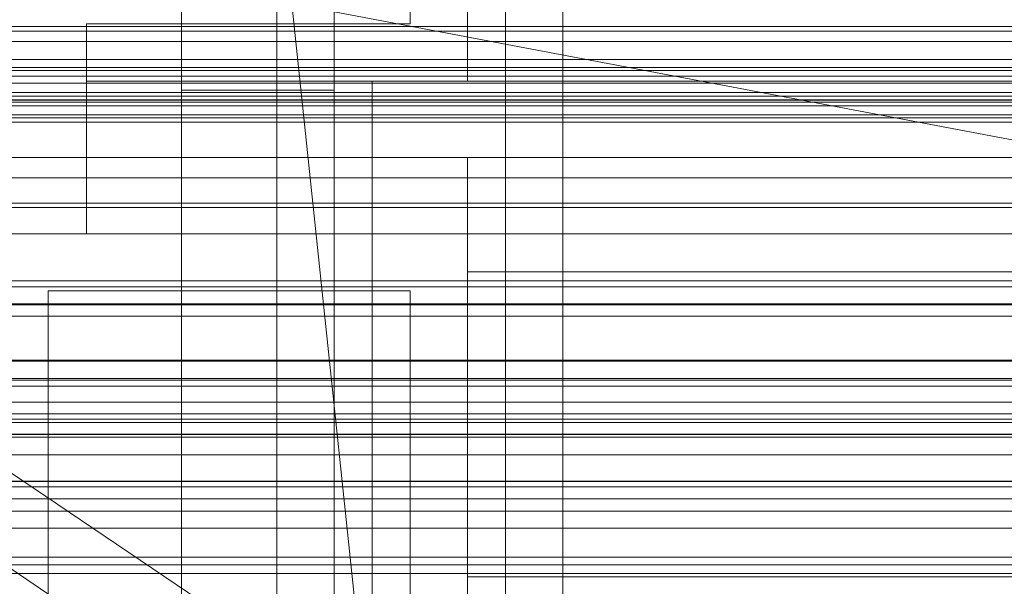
# Model space of a CAD drawing. Header units: millimetres. Extents: x -2233 to 61924, y -68080 to 6847.
# Tile 116 of 256: x -208 to -157, y -34735 to -34706. Entities that reach past the tile are written whole.
import ezdxf

# ---------------------------------------------------------------- set-up
doc = ezdxf.new("R2010")
doc.units = ezdxf.units.MM
for name, color, linetype, lineweight in [('COTAS_O', 1, 'Continuous', 0), ('COTAS_P', 1, 'Continuous', 0), ('frontal_bajante_movil', 7, 'Continuous', 0), ('frontal_C01', 7, 'Continuous', 0), ('frontal_C03', 7, 'Continuous', 0), ('frontal_C05', 7, 'Continuous', 0), ('frontal_mezcladora', 7, 'Continuous', 0), ('frontal_secador', 7, 'Continuous', 0)]:
    doc.layers.add(name, color=color, linetype=linetype, lineweight=lineweight)
doc.dimstyles.new('R19_100', dxfattribs={"dimtxt": 250, "dimasz": 150, "dimexe": 150, "dimexo": 80, "dimgap": 100, "dimtad": 1, "dimtih": 1, "dimtoh": 1, "dimdsep": 46, "dimcen": 0.09, "dimadec": 0, "dimazin": 0, "dimtfac": 1, "dimtdec": 4, "dimtofl": 0, "dimtmove": 0, "dimatfit": 3, "dimfxl": 1, "dimtolj": 1, "dimtzin": 0, "dimarcsym": 0})

# ---------------------------------------------------------------- blocks, each defined once
blk = doc.blocks.new('DIM_R28_48')
at = {"layer": 'COTAS_P'}
for p, q in [((-1750, -34600), (-1600, -34555)), ((2600, -34600), (2450, -34555)), ((-1750, -35500), (-1750, -34600)), ((-1750, -34600), (2600, -34600)), ((-1750, -34600), (-1600, -34645)), ((2600, -34600), (2450, -34645)), ((2600, -35500), (2600, -34600))]:
    blk.add_line(p, q, dxfattribs=at)
blk.add_text('4350 P', height=250, dxfattribs=at).set_placement((425, -34500))
blk = doc.blocks.new('DIM_R28_50')
at = {"layer": 'COTAS_P'}
for p, q in [((1705.784, -34504.945), (1551.897, -34475.895)), ((-194.216, -34704.945), (1705.784, -34504.945)), ((1705.784, -34504.945), (1561.319, -34565.401)), ((1800, -35400), (1705.784, -34504.945)), ((-194.216, -34704.945), (-49.751, -34644.49)), ((-100, -35600), (-194.216, -34704.945)), ((-194.216, -34704.945), (-40.33, -34733.995))]:
    blk.add_line(p, q, dxfattribs=at)
blk.add_text('1910.5 P', height=250, rotation=6.009, dxfattribs=at).set_placement((745.315, -34505.495))
blk = doc.blocks.new('DIM_R28_55')
at = {"layer": 'COTAS_O'}
for p, q in [((-650, -33700), (50, -33700)), ((50, -33700), (5, -33850)), ((50, -34900), (50, -33700)), ((50, -33700), (95, -33850)), ((50, -34900), (5, -34750)), ((50, -34900), (95, -34750)), ((-650, -34900), (50, -34900))]:
    blk.add_line(p, q, dxfattribs=at)
blk.add_text('1200 O', height=250, rotation=90, dxfattribs=at).set_placement((-50, -34300))
blk = doc.blocks.new('DIM_R28_56')
at = {"layer": 'COTAS_O'}
for p, q in [((-650, -34200), (-500, -34155)), ((650, -34200), (500, -34155)), ((-650, -34900), (-650, -34200)), ((-650, -34200), (650, -34200)), ((-650, -34200), (-500, -34245)), ((650, -34200), (500, -34245)), ((650, -34900), (650, -34200))]:
    blk.add_line(p, q, dxfattribs=at)
blk.add_text('1300 O', height=250, dxfattribs=at).set_placement((0, -34100))
blk = doc.blocks.new('DIM_R28_61')
at = {"layer": 'COTAS_P'}
for p, q in [((-305, -34680), (395, -34680)), ((395, -34680), (350, -34830)), ((395, -36000), (395, -34680)), ((395, -34680), (440, -34830)), ((395, -36000), (350, -35850)), ((395, -36000), (440, -35850)), ((-305, -36000), (395, -36000))]:
    blk.add_line(p, q, dxfattribs=at)
blk.add_text('1320 P', height=250, rotation=90, dxfattribs=at).set_placement((295, -35340))

msp = doc.modelspace()

# ---------------------------------------------------------------- linework, layer by layer
at = {"layer": 'frontal_bajante_movil'}
for p, q in [((-195, -35227.232), (-195, -34680)), ((-183, -34680), (-183, -35227.232)), ((-183, -34809.578), (-183, -34680)), ((-180, -35227.232), (-180, -34680)), ((-180, -34680), (-180, -34809.578)), ((-195, -34682.819), (-195, -35230.051)), ((-183, -35230.051), (-183, -34682.819))]:
    msp.add_line(p, q, dxfattribs=at)
at = {"layer": 'frontal_C01'}
for p, q in [((-331.181, -34652.123), (-146.872, -34776.458)), ((-130, -34782.805), (-228.298, -34716.493)), ((-311.15, -34726.722), (311.15, -34726.722)), ((-311.15, -34727.514), (311.15, -34727.514)), ((-311.15, -34727.661), (311.15, -34727.661)), ((-311.15, -34729.982), (311.15, -34729.982)), ((-311.15, -34730.267), (311.15, -34730.267)), ((-311.15, -34733.96), (311.15, -34733.96)), ((-311.15, -34734.362), (311.15, -34734.362))]:
    msp.add_line(p, q, dxfattribs=at)
at = {"layer": 'frontal_C03'}
for p, q in [((1250, -34706.139), (-1250, -34706.139)), ((-1500, -34706.376), (1500, -34706.376)), ((-1500, -34706.926), (1500, -34706.926)), ((-1250, -34707.858), (1250, -34707.858)), ((-1500, -34708.289), (1500, -34708.289)), ((-1500, -34708.738), (1500, -34708.738)), ((1250, -34708.446), (-1250, -34708.446)), ((1250, -34709.1), (-1250, -34709.1)), ((-1500, -34709.784), (1500, -34709.784)), ((-1250, -34709.589), (1250, -34709.589)), ((-1500, -34710.102), (1500, -34710.102)), ((1250, -34709.981), (-1250, -34709.981)), ((-1500, -34710.76), (1500, -34710.76)), ((-1500, -34710.924), (1500, -34710.924)), ((-1500, -34711.148), (1500, -34711.148)), ((-1250, -34714.07), (1250, -34714.07)), ((-1250, -34715.622), (1250, -34715.622)), ((-1250, -34719.469), (1250, -34719.469)), ((1250, -34719.787), (-1250, -34719.787)), ((1250, -34720.669), (-1250, -34720.669)), ((-1250, -34720.737), (1250, -34720.737)), ((1250, -34721.322), (-1250, -34721.322)), ((1250, -34723.63), (-1250, -34723.63)), ((-1250, -34723.689), (1250, -34723.689)), ((-1250, -34724.585), (1250, -34724.585)), ((-1250, -34724.687), (1250, -34724.687)), ((1500, -34725.842), (-1500, -34725.842)), ((-1250, -34726.441), (1250, -34726.441)), ((-1250, -34726.905), (1250, -34726.905)), ((-1250, -34727.538), (1250, -34727.538)), ((1250, -34728.596), (-1250, -34728.596)), ((1250, -34730.904), (-1250, -34730.904)), ((1250, -34731.557), (-1250, -34731.557)), ((1250, -34732.439), (-1250, -34732.439)), ((-1500, -34734.825), (1500, -34734.825))]:
    msp.add_line(p, q, dxfattribs=at)
at = {"layer": 'frontal_C05'}
for p, q in [((-188, -34706), (-188, -34689)), ((-185, -34706), (-185, -34689)), ((-205, -34706), (-205, -34709)), ((-188, -34706), (-205, -34706)), ((-197.729, -34706), (-197.742, -34706)), ((-197.708, -34706), (-197.729, -34706)), ((-197.681, -34706), (-197.708, -34706)), ((-197.647, -34706), (-197.681, -34706)), ((-197.607, -34706), (-197.647, -34706)), ((-197.56, -34706), (-197.607, -34706)), ((-197.507, -34706), (-197.56, -34706)), ((-197.447, -34706), (-197.507, -34706)), ((-197.382, -34706), (-197.447, -34706)), ((-197.31, -34706), (-197.382, -34706)), ((-197.233, -34706), (-197.31, -34706)), ((-197.15, -34706), (-197.233, -34706)), ((-197.062, -34706), (-197.15, -34706)), ((-196.969, -34706), (-197.062, -34706)), ((-196.87, -34706), (-196.969, -34706)), ((-196.768, -34706), (-196.87, -34706)), ((-196.66, -34706), (-196.768, -34706)), ((-196.549, -34706), (-196.66, -34706)), ((-196.434, -34706), (-196.549, -34706)), ((-196.315, -34706), (-196.434, -34706)), ((-196.193, -34706), (-196.315, -34706)), ((-196.068, -34706), (-196.193, -34706)), ((-195.941, -34706), (-196.068, -34706)), ((-195.811, -34706), (-195.941, -34706)), ((-195.679, -34706), (-195.811, -34706)), ((-195.545, -34706), (-195.679, -34706)), ((-195.41, -34706), (-195.545, -34706)), ((-195.274, -34706), (-195.41, -34706)), ((-195.137, -34706), (-195.274, -34706)), ((-195, -34706), (-195.137, -34706)), ((-194.863, -34706), (-195, -34706)), ((-194.726, -34706), (-194.863, -34706)), ((-194.59, -34706), (-194.726, -34706)), ((-194.455, -34706), (-194.59, -34706)), ((-194.321, -34706), (-194.455, -34706)), ((-194.189, -34706), (-194.321, -34706)), ((-194.059, -34706), (-194.189, -34706)), ((-193.932, -34706), (-194.059, -34706)), ((-193.807, -34706), (-193.932, -34706)), ((-193.685, -34706), (-193.807, -34706)), ((-193.566, -34706), (-193.685, -34706)), ((-193.451, -34706), (-193.566, -34706)), ((-193.34, -34706), (-193.451, -34706)), ((-193.232, -34706), (-193.34, -34706)), ((-193.13, -34706), (-193.232, -34706)), ((-193.031, -34706), (-193.13, -34706)), ((-192.938, -34706), (-193.031, -34706)), ((-192.85, -34706), (-192.938, -34706)), ((-192.767, -34706), (-192.85, -34706)), ((-192.69, -34706), (-192.767, -34706)), ((-192.618, -34706), (-192.69, -34706)), ((-192.553, -34706), (-192.618, -34706)), ((-192.493, -34706), (-192.553, -34706)), ((-192.44, -34706), (-192.493, -34706)), ((-192.393, -34706), (-192.44, -34706)), ((-192.353, -34706), (-192.393, -34706)), ((-192.319, -34706), (-192.353, -34706)), ((-192.292, -34706), (-192.319, -34706)), ((-192.271, -34706), (-192.292, -34706)), ((-192.258, -34706), (-192.271, -34706)), ((-185, -34709), (-185, -34706)), ((-180, -34706), (-180, -34706.066)), ((-180, -34706.263), (-180, -34706.066)), ((-180, -34706.592), (-180, -34706.263)), ((-180, -34707.051), (-180, -34706.592)), ((-180, -34707.639), (-180, -34707.051)), ((-180, -34708.355), (-180, -34707.639)), ((-180, -34709.196), (-180, -34708.355)), ((-205, -34713), (-205, -34709)), ((-205, -34709), (245, -34709)), ((-188, -34709), (-205, -34709)), ((-201.383, -34709), (-201.37, -34709)), ((-201.361, -34709), (-201.378, -34709)), ((-201.37, -34709), (-201.349, -34709)), ((-201.337, -34709), (-201.361, -34709)), ((-201.349, -34709), (-201.321, -34709)), ((-201.306, -34709), (-201.337, -34709)), ((-201.321, -34709), (-201.286, -34709)), ((-201.283, -34709), (-201.319, -34709)), ((-201.267, -34709), (-201.306, -34709)), ((-201.286, -34709), (-201.243, -34709)), ((-201.241, -34709), (-201.283, -34709)), ((-201.272, -34709), (-201.227, -34709)), ((-201.221, -34709), (-201.267, -34709)), ((-201.243, -34709), (-201.194, -34709)), ((-201.227, -34709), (-201.176, -34709)), ((-201.169, -34709), (-201.221, -34709)), ((-201.194, -34709), (-201.137, -34709)), ((-201.134, -34709), (-201.191, -34709)), ((-201.176, -34709), (-201.117, -34709)), ((-201.109, -34709), (-201.169, -34709)), ((-201.137, -34709), (-201.074, -34709)), ((-201.071, -34709), (-201.134, -34709)), ((-201.117, -34709), (-201.052, -34709)), ((-201.043, -34709), (-201.109, -34709)), ((-201.074, -34709), (-201.004, -34709)), ((-201.052, -34709), (-200.98, -34709)), ((-200.97, -34709), (-201.043, -34709)), ((-201.004, -34709), (-200.928, -34709)), ((-200.924, -34709), (-201.001, -34709)), ((-200.98, -34709), (-200.902, -34709)), ((-200.89, -34709), (-200.97, -34709)), ((-200.928, -34709), (-200.845, -34709)), ((-200.842, -34709), (-200.924, -34709)), ((-200.902, -34709), (-200.817, -34709)), ((-200.804, -34709), (-200.89, -34709)), ((-200.845, -34709), (-200.756, -34709)), ((-200.753, -34709), (-200.842, -34709)), ((-200.817, -34709), (-200.727, -34709)), ((-200.713, -34709), (-200.804, -34709)), ((-200.756, -34709), (-200.661, -34709)), ((-200.658, -34709), (-200.753, -34709)), ((-200.727, -34709), (-200.631, -34709)), ((-200.615, -34709), (-200.713, -34709)), ((-200.558, -34709), (-200.658, -34709)), ((-200.631, -34709), (-200.529, -34709)), ((-200.512, -34709), (-200.615, -34709)), ((-200.56, -34709), (-200.455, -34709)), ((-200.529, -34709), (-200.422, -34709)), ((-200.404, -34709), (-200.512, -34709)), ((-200.455, -34709), (-200.344, -34709)), ((-200.422, -34709), (-200.31, -34709)), ((-200.291, -34709), (-200.404, -34709)), ((-200.344, -34709), (-200.228, -34709)), ((-200.31, -34709), (-200.193, -34709)), ((-200.173, -34709), (-200.291, -34709)), ((-200.228, -34709), (-200.107, -34709)), ((-200.193, -34709), (-200.072, -34709)), ((-200.05, -34709), (-200.173, -34709)), ((-200.107, -34709), (-199.983, -34709)), ((-200.072, -34709), (-199.947, -34709)), ((-199.924, -34709), (-200.05, -34709)), ((-199.983, -34709), (-193.205, -34709)), ((-199.947, -34709), (-199.818, -34709)), ((-199.793, -34709), (-199.924, -34709)), ((-199.818, -34709), (-199.685, -34709)), ((-199.659, -34709), (-199.793, -34709)), ((-199.685, -34709), (-199.549, -34709)), ((-199.522, -34709), (-199.659, -34709)), ((-199.549, -34709), (-199.411, -34709)), ((-199.382, -34709), (-199.522, -34709)), ((-199.411, -34709), (-199.269, -34709)), ((-199.24, -34709), (-199.382, -34709)), ((-199.269, -34709), (-199.126, -34709)), ((-199.096, -34709), (-199.24, -34709)), ((-199.126, -34709), (-198.981, -34709)), ((-198.949, -34709), (-199.096, -34709)), ((-198.981, -34709), (-198.834, -34709)), ((-198.802, -34709), (-198.949, -34709)), ((-198.834, -34709), (-198.686, -34709)), ((-198.653, -34709), (-198.802, -34709)), ((-198.686, -34709), (-198.538, -34709)), ((-198.504, -34709), (-198.653, -34709)), ((-198.538, -34709), (-198.389, -34709)), ((-198.354, -34709), (-198.504, -34709)), ((-198.389, -34709), (-198.249, -34709)), ((-198.205, -34709), (-198.354, -34709)), ((-198.249, -34709), (-198.109, -34709)), ((-198.056, -34709), (-198.205, -34709)), ((-198.109, -34709), (-197.97, -34709)), ((-197.908, -34709), (-198.056, -34709)), ((-197.97, -34709), (-197.832, -34709)), ((-197.761, -34709), (-197.908, -34709)), ((-197.832, -34709), (-197.695, -34709)), ((-197.615, -34709), (-197.761, -34709)), ((-197.729, -34709), (-197.742, -34709)), ((-197.708, -34709), (-197.729, -34709)), ((-197.681, -34709), (-197.708, -34709)), ((-197.695, -34709), (-197.56, -34709)), ((-197.647, -34709), (-197.681, -34709)), ((-197.607, -34709), (-197.647, -34709)), ((-197.472, -34709), (-197.615, -34709)), ((-197.56, -34709), (-197.607, -34709)), ((-197.56, -34709), (-197.426, -34709)), ((-197.507, -34709), (-197.56, -34709)), ((-197.447, -34709), (-197.507, -34709)), ((-197.33, -34709), (-197.472, -34709)), ((-197.382, -34709), (-197.447, -34709)), ((-197.426, -34709), (-197.295, -34709)), ((-197.31, -34709), (-197.382, -34709)), ((-197.192, -34709), (-197.33, -34709)), ((-197.233, -34709), (-197.31, -34709)), ((-197.295, -34709), (-197.165, -34709)), ((-197.15, -34709), (-197.233, -34709)), ((-197.056, -34709), (-197.192, -34709)), ((-197.165, -34709), (-197.039, -34709)), ((-197.062, -34709), (-197.15, -34709)), ((-196.969, -34709), (-197.062, -34709)), ((-196.924, -34709), (-197.056, -34709)), ((-197.039, -34709), (-196.915, -34709)), ((-196.87, -34709), (-196.969, -34709)), ((-196.795, -34709), (-196.924, -34709)), ((-196.768, -34709), (-196.87, -34709)), ((-196.795, -34709), (-190.017, -34709)), ((-196.66, -34709), (-196.768, -34709)), ((-196.549, -34709), (-196.66, -34709)), ((-196.434, -34709), (-196.549, -34709)), ((-196.315, -34709), (-196.434, -34709)), ((-196.193, -34709), (-196.315, -34709)), ((-196.068, -34709), (-196.193, -34709)), ((-195.941, -34709), (-196.068, -34709)), ((-195.811, -34709), (-195.941, -34709)), ((-195.679, -34709), (-195.811, -34709)), ((-195.545, -34709), (-195.679, -34709)), ((-195.41, -34709), (-195.545, -34709)), ((-195.274, -34709), (-195.41, -34709)), ((-195.137, -34709), (-195.274, -34709)), ((-195, -34709), (-195.137, -34709)), ((-194.863, -34709), (-195, -34709)), ((-194.726, -34709), (-194.863, -34709)), ((-194.59, -34709), (-194.726, -34709)), ((-194.455, -34709), (-194.59, -34709)), ((-194.321, -34709), (-194.455, -34709)), ((-194.189, -34709), (-194.321, -34709)), ((-194.059, -34709), (-194.189, -34709)), ((-193.932, -34709), (-194.059, -34709)), ((-193.807, -34709), (-193.932, -34709)), ((-193.685, -34709), (-193.807, -34709)), ((-193.566, -34709), (-193.685, -34709)), ((-193.451, -34709), (-193.566, -34709)), ((-193.34, -34709), (-193.451, -34709)), ((-193.232, -34709), (-193.34, -34709)), ((-193.13, -34709), (-193.232, -34709)), ((-193.205, -34709), (-193.085, -34709)), ((-193.031, -34709), (-193.13, -34709)), ((-193.085, -34709), (-192.961, -34709)), ((-192.944, -34709), (-193.076, -34709)), ((-192.938, -34709), (-193.031, -34709)), ((-192.961, -34709), (-192.835, -34709)), ((-192.808, -34709), (-192.944, -34709)), ((-192.85, -34709), (-192.938, -34709)), ((-192.767, -34709), (-192.85, -34709)), ((-192.835, -34709), (-192.705, -34709)), ((-192.67, -34709), (-192.808, -34709)), ((-192.69, -34709), (-192.767, -34709)), ((-192.705, -34709), (-192.574, -34709)), ((-192.618, -34709), (-192.69, -34709)), ((-192.528, -34709), (-192.67, -34709)), ((-192.553, -34709), (-192.618, -34709)), ((-192.574, -34709), (-192.44, -34709)), ((-192.493, -34709), (-192.553, -34709)), ((-192.385, -34709), (-192.528, -34709)), ((-192.44, -34709), (-192.493, -34709)), ((-192.44, -34709), (-192.305, -34709)), ((-192.393, -34709), (-192.44, -34709)), ((-192.353, -34709), (-192.393, -34709)), ((-192.239, -34709), (-192.385, -34709)), ((-192.319, -34709), (-192.353, -34709)), ((-192.292, -34709), (-192.319, -34709)), ((-192.305, -34709), (-192.168, -34709)), ((-192.271, -34709), (-192.292, -34709)), ((-192.258, -34709), (-192.271, -34709)), ((-192.092, -34709), (-192.239, -34709)), ((-192.168, -34709), (-192.03, -34709)), ((-191.944, -34709), (-192.092, -34709)), ((-192.03, -34709), (-191.891, -34709)), ((-191.795, -34709), (-191.944, -34709)), ((-191.891, -34709), (-191.751, -34709)), ((-191.646, -34709), (-191.795, -34709)), ((-191.611, -34709), (-191.751, -34709)), ((-191.496, -34709), (-191.646, -34709)), ((-191.611, -34709), (-191.462, -34709)), ((-191.347, -34709), (-191.496, -34709)), ((-191.462, -34709), (-191.314, -34709)), ((-191.198, -34709), (-191.347, -34709)), ((-191.314, -34709), (-191.166, -34709)), ((-191.051, -34709), (-191.198, -34709)), ((-191.166, -34709), (-191.019, -34709)), ((-190.904, -34709), (-191.051, -34709)), ((-191.019, -34709), (-190.874, -34709)), ((-190.76, -34709), (-190.904, -34709)), ((-190.874, -34709), (-190.731, -34709)), ((-190.618, -34709), (-190.76, -34709)), ((-190.731, -34709), (-190.589, -34709)), ((-190.478, -34709), (-190.618, -34709)), ((-190.589, -34709), (-190.451, -34709)), ((-190.341, -34709), (-190.478, -34709)), ((-190.451, -34709), (-190.315, -34709)), ((-190.207, -34709), (-190.341, -34709)), ((-190.315, -34709), (-190.182, -34709)), ((-190.076, -34709), (-190.207, -34709)), ((-190.182, -34709), (-190.053, -34709)), ((-189.95, -34709), (-190.076, -34709)), ((-190.053, -34709), (-189.928, -34709)), ((-190.017, -34709), (-189.893, -34709)), ((-190, -34709), (-190, -34709.062)), ((-190, -34709.062), (-190, -34709.248)), ((-190, -34709.248), (-190, -34709.558)), ((-189.827, -34709), (-189.95, -34709)), ((-189.928, -34709), (-189.807, -34709)), ((-189.773, -34709), (-189.893, -34709)), ((-189.709, -34709), (-189.827, -34709)), ((-189.807, -34709), (-189.69, -34709)), ((-189.658, -34709), (-189.773, -34709)), ((-189.596, -34709), (-189.709, -34709)), ((-189.69, -34709), (-189.578, -34709)), ((-189.547, -34709), (-189.658, -34709)), ((-189.488, -34709), (-189.596, -34709)), ((-189.578, -34709), (-189.471, -34709)), ((-189.442, -34709), (-189.547, -34709)), ((-189.385, -34709), (-189.488, -34709)), ((-189.471, -34709), (-189.369, -34709)), ((-189.342, -34709), (-189.442, -34709)), ((-189.287, -34709), (-189.385, -34709)), ((-189.369, -34709), (-189.273, -34709)), ((-189.247, -34709), (-189.342, -34709)), ((-189.339, -34709), (-189.244, -34709)), ((-189.196, -34709), (-189.287, -34709)), ((-189.273, -34709), (-189.183, -34709)), ((-189.158, -34709), (-189.247, -34709)), ((-189.244, -34709), (-189.155, -34709)), ((-189.11, -34709), (-189.196, -34709)), ((-189.183, -34709), (-189.098, -34709)), ((-189.076, -34709), (-189.158, -34709)), ((-189.155, -34709), (-189.072, -34709)), ((-189.03, -34709), (-189.11, -34709)), ((-189.098, -34709), (-189.02, -34709)), ((-188.999, -34709), (-189.076, -34709)), ((-189.072, -34709), (-188.996, -34709)), ((-188.957, -34709), (-189.03, -34709)), ((-189.02, -34709), (-188.948, -34709)), ((-188.929, -34709), (-188.999, -34709)), ((-188.891, -34709), (-188.957, -34709)), ((-188.948, -34709), (-188.883, -34709)), ((-188.866, -34709), (-188.929, -34709)), ((-188.926, -34709), (-188.863, -34709)), ((-188.831, -34709), (-188.891, -34709)), ((-188.883, -34709), (-188.824, -34709)), ((-188.809, -34709), (-188.866, -34709)), ((-188.863, -34709), (-188.806, -34709)), ((-188.779, -34709), (-188.831, -34709)), ((-188.824, -34709), (-188.773, -34709)), ((-188.759, -34709), (-188.809, -34709)), ((-188.733, -34709), (-188.779, -34709)), ((-188.773, -34709), (-188.728, -34709)), ((-188.717, -34709), (-188.759, -34709)), ((-188.757, -34709), (-188.714, -34709)), ((-188.728, -34709), (-188.69, -34709)), ((-188.681, -34709), (-188.717, -34709)), ((-188.714, -34709), (-188.679, -34709)), ((-188.69, -34709), (-188.66, -34709)), ((-188.653, -34709), (-188.681, -34709)), ((-188.66, -34709), (-188.637, -34709)), ((-188.632, -34709), (-188.653, -34709)), ((-188.637, -34709), (-188.621, -34709)), ((-188.618, -34709), (-188.632, -34709)), ((-188, -34709), (-185, -34709)), ((-180, -34709), (-180, -34709.062)), ((-180, -34709.248), (-180, -34709.062)), ((-180, -34710.162), (-180, -34709.196)), ((-180, -34709.558), (-180, -34709.248)), ((-190, -34709.558), (-190, -34709.991)), ((-180, -34709.991), (-180, -34709.558)), ((-190, -34709.991), (-190, -34710.546)), ((-180, -34710.546), (-180, -34709.991)), ((-180, -34711.249), (-180, -34710.162)), ((-190, -34710.546), (-190, -34711.221)), ((-180, -34711.221), (-180, -34710.546)), ((-190, -34711.221), (-190, -34712.015)), ((-180, -34712.015), (-180, -34711.221)), ((-180, -34712.454), (-180, -34711.249)), ((-190, -34712.015), (-190, -34712.926)), ((-180, -34712.926), (-180, -34712.015)), ((-180, -34713.776), (-180, -34712.454)), ((-205, -34717), (-205, -34713)), ((-205, -34713), (245, -34713)), ((-201.383, -34713), (-201.37, -34713)), ((-201.361, -34713), (-201.378, -34713)), ((-201.37, -34713), (-201.349, -34713)), ((-201.337, -34713), (-201.361, -34713)), ((-201.349, -34713), (-201.321, -34713)), ((-201.306, -34713), (-201.337, -34713)), ((-201.321, -34713), (-201.286, -34713)), ((-201.283, -34713), (-201.319, -34713)), ((-201.267, -34713), (-201.306, -34713)), ((-201.286, -34713), (-201.243, -34713)), ((-201.241, -34713), (-201.283, -34713)), ((-201.272, -34713), (-201.227, -34713)), ((-201.221, -34713), (-201.267, -34713)), ((-201.243, -34713), (-201.194, -34713)), ((-201.227, -34713), (-201.176, -34713)), ((-201.169, -34713), (-201.221, -34713)), ((-201.194, -34713), (-201.137, -34713)), ((-201.134, -34713), (-201.191, -34713)), ((-201.176, -34713), (-201.117, -34713)), ((-201.109, -34713), (-201.169, -34713)), ((-201.137, -34713), (-201.074, -34713)), ((-201.071, -34713), (-201.134, -34713)), ((-201.117, -34713), (-201.052, -34713)), ((-201.043, -34713), (-201.109, -34713)), ((-201.074, -34713), (-201.004, -34713)), ((-201.052, -34713), (-200.98, -34713)), ((-200.97, -34713), (-201.043, -34713)), ((-201.004, -34713), (-200.928, -34713)), ((-200.924, -34713), (-201.001, -34713)), ((-200.98, -34713), (-200.902, -34713)), ((-200.89, -34713), (-200.97, -34713)), ((-200.928, -34713), (-200.845, -34713)), ((-200.842, -34713), (-200.924, -34713)), ((-200.902, -34713), (-200.817, -34713)), ((-200.804, -34713), (-200.89, -34713)), ((-200.845, -34713), (-200.756, -34713)), ((-200.753, -34713), (-200.842, -34713)), ((-200.817, -34713), (-200.727, -34713)), ((-200.713, -34713), (-200.804, -34713)), ((-200.756, -34713), (-200.661, -34713)), ((-200.658, -34713), (-200.753, -34713)), ((-200.727, -34713), (-200.631, -34713)), ((-200.615, -34713), (-200.713, -34713)), ((-200.558, -34713), (-200.658, -34713)), ((-200.631, -34713), (-200.529, -34713)), ((-200.512, -34713), (-200.615, -34713)), ((-200.56, -34713), (-200.455, -34713)), ((-200.529, -34713), (-200.422, -34713)), ((-200.404, -34713), (-200.512, -34713)), ((-200.455, -34713), (-200.344, -34713)), ((-200.422, -34713), (-200.31, -34713)), ((-200.291, -34713), (-200.404, -34713)), ((-200.344, -34713), (-200.228, -34713)), ((-200.31, -34713), (-200.193, -34713)), ((-200.173, -34713), (-200.291, -34713)), ((-200.228, -34713), (-200.107, -34713)), ((-200.193, -34713), (-200.072, -34713)), ((-200.05, -34713), (-200.173, -34713)), ((-200.107, -34713), (-199.983, -34713)), ((-200.072, -34713), (-199.947, -34713)), ((-199.924, -34713), (-200.05, -34713)), ((-199.983, -34713), (-193.205, -34713)), ((-199.947, -34713), (-199.818, -34713)), ((-199.793, -34713), (-199.924, -34713)), ((-199.818, -34713), (-199.685, -34713)), ((-199.659, -34713), (-199.793, -34713)), ((-199.685, -34713), (-199.549, -34713)), ((-199.522, -34713), (-199.659, -34713)), ((-199.549, -34713), (-199.411, -34713)), ((-199.382, -34713), (-199.522, -34713)), ((-199.411, -34713), (-199.269, -34713)), ((-199.24, -34713), (-199.382, -34713)), ((-199.269, -34713), (-199.126, -34713)), ((-199.096, -34713), (-199.24, -34713)), ((-199.126, -34713), (-198.981, -34713)), ((-198.949, -34713), (-199.096, -34713)), ((-198.981, -34713), (-198.834, -34713)), ((-198.802, -34713), (-198.949, -34713)), ((-198.834, -34713), (-198.686, -34713)), ((-198.653, -34713), (-198.802, -34713)), ((-198.686, -34713), (-198.538, -34713)), ((-198.504, -34713), (-198.653, -34713)), ((-198.538, -34713), (-198.389, -34713)), ((-198.354, -34713), (-198.504, -34713)), ((-198.389, -34713), (-198.249, -34713)), ((-198.205, -34713), (-198.354, -34713)), ((-198.249, -34713), (-198.109, -34713)), ((-198.056, -34713), (-198.205, -34713)), ((-198.109, -34713), (-197.97, -34713)), ((-197.908, -34713), (-198.056, -34713)), ((-197.97, -34713), (-197.832, -34713)), ((-197.761, -34713), (-197.908, -34713)), ((-197.832, -34713), (-197.695, -34713)), ((-197.615, -34713), (-197.761, -34713)), ((-197.729, -34713), (-197.742, -34713)), ((-197.708, -34713), (-197.729, -34713)), ((-197.681, -34713), (-197.708, -34713)), ((-197.695, -34713), (-197.56, -34713)), ((-197.647, -34713), (-197.681, -34713)), ((-197.607, -34713), (-197.647, -34713)), ((-197.472, -34713), (-197.615, -34713)), ((-197.56, -34713), (-197.607, -34713)), ((-197.507, -34713), (-197.56, -34713)), ((-197.56, -34713), (-197.426, -34713)), ((-197.447, -34713), (-197.507, -34713)), ((-197.33, -34713), (-197.472, -34713)), ((-197.382, -34713), (-197.447, -34713)), ((-197.426, -34713), (-197.295, -34713)), ((-197.31, -34713), (-197.382, -34713)), ((-197.192, -34713), (-197.33, -34713)), ((-197.233, -34713), (-197.31, -34713)), ((-197.295, -34713), (-197.165, -34713)), ((-197.15, -34713), (-197.233, -34713)), ((-197.056, -34713), (-197.192, -34713)), ((-197.165, -34713), (-197.039, -34713)), ((-197.062, -34713), (-197.15, -34713)), ((-196.969, -34713), (-197.062, -34713)), ((-196.924, -34713), (-197.056, -34713)), ((-197.039, -34713), (-196.915, -34713)), ((-196.87, -34713), (-196.969, -34713)), ((-196.795, -34713), (-196.924, -34713)), ((-196.768, -34713), (-196.87, -34713)), ((-196.795, -34713), (-190.017, -34713)), ((-196.66, -34713), (-196.768, -34713)), ((-196.549, -34713), (-196.66, -34713)), ((-196.434, -34713), (-196.549, -34713)), ((-196.315, -34713), (-196.434, -34713)), ((-196.193, -34713), (-196.315, -34713)), ((-196.068, -34713), (-196.193, -34713)), ((-195.941, -34713), (-196.068, -34713)), ((-195.811, -34713), (-195.941, -34713)), ((-195.679, -34713), (-195.811, -34713)), ((-195.545, -34713), (-195.679, -34713)), ((-195.41, -34713), (-195.545, -34713)), ((-195.274, -34713), (-195.41, -34713)), ((-195.137, -34713), (-195.274, -34713)), ((-195, -34713), (-195.137, -34713)), ((-194.863, -34713), (-195, -34713)), ((-194.726, -34713), (-194.863, -34713)), ((-194.59, -34713), (-194.726, -34713)), ((-194.455, -34713), (-194.59, -34713)), ((-194.321, -34713), (-194.455, -34713)), ((-194.189, -34713), (-194.321, -34713)), ((-194.059, -34713), (-194.189, -34713)), ((-193.932, -34713), (-194.059, -34713)), ((-193.807, -34713), (-193.932, -34713)), ((-193.685, -34713), (-193.807, -34713)), ((-193.566, -34713), (-193.685, -34713)), ((-193.451, -34713), (-193.566, -34713)), ((-193.34, -34713), (-193.451, -34713)), ((-193.232, -34713), (-193.34, -34713)), ((-193.13, -34713), (-193.232, -34713)), ((-193.205, -34713), (-193.085, -34713)), ((-193.031, -34713), (-193.13, -34713)), ((-193.085, -34713), (-192.961, -34713)), ((-192.944, -34713), (-193.076, -34713)), ((-192.938, -34713), (-193.031, -34713)), ((-192.961, -34713), (-192.835, -34713)), ((-192.808, -34713), (-192.944, -34713)), ((-192.85, -34713), (-192.938, -34713)), ((-192.767, -34713), (-192.85, -34713)), ((-192.835, -34713), (-192.705, -34713)), ((-192.67, -34713), (-192.808, -34713)), ((-192.69, -34713), (-192.767, -34713)), ((-192.705, -34713), (-192.574, -34713)), ((-192.618, -34713), (-192.69, -34713)), ((-192.528, -34713), (-192.67, -34713)), ((-192.553, -34713), (-192.618, -34713)), ((-192.574, -34713), (-192.44, -34713)), ((-192.493, -34713), (-192.553, -34713)), ((-192.385, -34713), (-192.528, -34713)), ((-192.44, -34713), (-192.493, -34713)), ((-192.393, -34713), (-192.44, -34713)), ((-192.44, -34713), (-192.305, -34713)), ((-192.353, -34713), (-192.393, -34713)), ((-192.239, -34713), (-192.385, -34713)), ((-192.319, -34713), (-192.353, -34713)), ((-192.292, -34713), (-192.319, -34713)), ((-192.305, -34713), (-192.168, -34713)), ((-192.271, -34713), (-192.292, -34713)), ((-192.258, -34713), (-192.271, -34713)), ((-192.092, -34713), (-192.239, -34713)), ((-192.168, -34713), (-192.03, -34713)), ((-191.944, -34713), (-192.092, -34713)), ((-192.03, -34713), (-191.891, -34713)), ((-191.795, -34713), (-191.944, -34713)), ((-191.891, -34713), (-191.751, -34713)), ((-191.646, -34713), (-191.795, -34713)), ((-191.611, -34713), (-191.751, -34713)), ((-191.496, -34713), (-191.646, -34713)), ((-191.611, -34713), (-191.462, -34713)), ((-191.347, -34713), (-191.496, -34713)), ((-191.462, -34713), (-191.314, -34713)), ((-191.198, -34713), (-191.347, -34713)), ((-191.314, -34713), (-191.166, -34713)), ((-191.051, -34713), (-191.198, -34713)), ((-191.166, -34713), (-191.019, -34713)), ((-190.904, -34713), (-191.051, -34713)), ((-191.019, -34713), (-190.874, -34713)), ((-190.76, -34713), (-190.904, -34713)), ((-190.874, -34713), (-190.731, -34713)), ((-190.618, -34713), (-190.76, -34713)), ((-190.731, -34713), (-190.589, -34713)), ((-190.478, -34713), (-190.618, -34713)), ((-190.589, -34713), (-190.451, -34713)), ((-190.341, -34713), (-190.478, -34713)), ((-190.451, -34713), (-190.315, -34713)), ((-190.207, -34713), (-190.341, -34713)), ((-190.315, -34713), (-190.182, -34713)), ((-190.076, -34713), (-190.207, -34713)), ((-190.182, -34713), (-190.053, -34713)), ((-189.95, -34713), (-190.076, -34713)), ((-190.053, -34713), (-189.928, -34713)), ((-190.017, -34713), (-189.893, -34713)), ((-190, -34712.926), (-190, -34713.952)), ((-190, -34712.96), (-190, -34713.017)), ((-190, -34713.189), (-190, -34713.017)), ((-189.827, -34713), (-189.95, -34713)), ((-189.928, -34713), (-189.807, -34713)), ((-189.773, -34713), (-189.893, -34713)), ((-189.709, -34713), (-189.827, -34713)), ((-189.807, -34713), (-189.69, -34713)), ((-189.658, -34713), (-189.773, -34713)), ((-189.596, -34713), (-189.709, -34713)), ((-189.69, -34713), (-189.578, -34713)), ((-189.547, -34713), (-189.658, -34713)), ((-189.488, -34713), (-189.596, -34713)), ((-189.578, -34713), (-189.471, -34713)), ((-189.442, -34713), (-189.547, -34713)), ((-189.385, -34713), (-189.488, -34713)), ((-189.471, -34713), (-189.369, -34713)), ((-189.342, -34713), (-189.442, -34713)), ((-189.287, -34713), (-189.385, -34713)), ((-189.369, -34713), (-189.273, -34713)), ((-189.247, -34713), (-189.342, -34713)), ((-189.339, -34713), (-189.244, -34713)), ((-189.196, -34713), (-189.287, -34713)), ((-189.273, -34713), (-189.183, -34713)), ((-189.158, -34713), (-189.247, -34713)), ((-189.244, -34713), (-189.155, -34713)), ((-189.11, -34713), (-189.196, -34713)), ((-189.183, -34713), (-189.098, -34713)), ((-189.076, -34713), (-189.158, -34713)), ((-189.155, -34713), (-189.072, -34713)), ((-189.03, -34713), (-189.11, -34713)), ((-189.098, -34713), (-189.02, -34713)), ((-188.999, -34713), (-189.076, -34713)), ((-189.072, -34713), (-188.996, -34713)), ((-188.957, -34713), (-189.03, -34713)), ((-189.02, -34713), (-188.948, -34713)), ((-188.929, -34713), (-188.999, -34713)), ((-188.891, -34713), (-188.957, -34713)), ((-188.948, -34713), (-188.883, -34713)), ((-188.866, -34713), (-188.929, -34713)), ((-188.926, -34713), (-188.863, -34713)), ((-188.831, -34713), (-188.891, -34713)), ((-188.883, -34713), (-188.824, -34713)), ((-188.809, -34713), (-188.866, -34713)), ((-188.863, -34713), (-188.806, -34713)), ((-188.779, -34713), (-188.831, -34713)), ((-188.824, -34713), (-188.773, -34713)), ((-188.759, -34713), (-188.809, -34713)), ((-188.733, -34713), (-188.779, -34713)), ((-188.773, -34713), (-188.728, -34713)), ((-188.717, -34713), (-188.759, -34713)), ((-188.757, -34713), (-188.714, -34713)), ((-188.728, -34713), (-188.69, -34713)), ((-188.681, -34713), (-188.717, -34713)), ((-188.714, -34713), (-188.679, -34713)), ((-188.69, -34713), (-188.66, -34713)), ((-188.653, -34713), (-188.681, -34713)), ((-188.66, -34713), (-188.637, -34713)), ((-188.632, -34713), (-188.653, -34713)), ((-188.637, -34713), (-188.621, -34713)), ((-188.618, -34713), (-188.632, -34713)), ((-185, -34713), (-185, -34713.057)), ((-185, -34713.057), (-185, -34713.229)), ((-180, -34713.952), (-180, -34712.926)), ((-180, -34713), (-180, -34713.057)), ((-180, -34713.057), (-180, -34713.229)), ((-190, -34713.474), (-190, -34713.189)), ((-190, -34713.873), (-190, -34713.474)), ((-185, -34713.229), (-185, -34713.514)), ((-185, -34713.514), (-185, -34713.912)), ((-180, -34713.229), (-180, -34713.514)), ((-180, -34713.514), (-180, -34713.912)), ((-190, -34714.384), (-190, -34713.873)), ((-190, -34713.952), (-190, -34715.089)), ((-185, -34713.912), (-185, -34714.422)), ((-180, -34715.209), (-180, -34713.776)), ((-180, -34713.912), (-180, -34714.422)), ((-180, -34715.089), (-180, -34713.952)), ((-190, -34715.005), (-190, -34714.384)), ((-185, -34714.422), (-185, -34715.044)), ((-180, -34714.422), (-180, -34715.044)), ((-190, -34715.737), (-190, -34715.005)), ((-190, -34715.089), (-190, -34716.335)), ((-185, -34715.044), (-185, -34715.774)), ((-180, -34715.044), (-180, -34715.774)), ((-180, -34716.335), (-180, -34715.089)), ((-180, -34716.752), (-180, -34715.209)), ((-190, -34716.575), (-190, -34715.737)), ((-185, -34715.774), (-185, -34716.612)), ((-180, -34715.774), (-180, -34716.612)), ((-190, -34716.335), (-190, -34717.688)), ((-190, -34717.519), (-190, -34716.575)), ((-185, -34716.612), (-185, -34717.555)), ((-180, -34717.688), (-180, -34716.335)), ((-180, -34716.612), (-180, -34717.555)), ((-210, -34717), (-185, -34717)), ((-205, -34717), (245, -34717)), ((-197.729, -34717), (-197.742, -34717)), ((-197.708, -34717), (-197.729, -34717)), ((-197.681, -34717), (-197.708, -34717)), ((-197.647, -34717), (-197.681, -34717)), ((-197.607, -34717), (-197.647, -34717)), ((-197.56, -34717), (-197.607, -34717)), ((-197.507, -34717), (-197.56, -34717)), ((-197.447, -34717), (-197.507, -34717)), ((-197.382, -34717), (-197.447, -34717)), ((-197.31, -34717), (-197.382, -34717)), ((-197.233, -34717), (-197.31, -34717)), ((-197.15, -34717), (-197.233, -34717)), ((-197.062, -34717), (-197.15, -34717)), ((-196.969, -34717), (-197.062, -34717)), ((-196.87, -34717), (-196.969, -34717)), ((-196.768, -34717), (-196.87, -34717)), ((-196.66, -34717), (-196.768, -34717)), ((-196.549, -34717), (-196.66, -34717)), ((-196.434, -34717), (-196.549, -34717)), ((-196.315, -34717), (-196.434, -34717)), ((-196.193, -34717), (-196.315, -34717)), ((-196.068, -34717), (-196.193, -34717)), ((-195.941, -34717), (-196.068, -34717)), ((-195.811, -34717), (-195.941, -34717)), ((-195.679, -34717), (-195.811, -34717)), ((-195.545, -34717), (-195.679, -34717)), ((-195.41, -34717), (-195.545, -34717)), ((-195.274, -34717), (-195.41, -34717)), ((-195.137, -34717), (-195.274, -34717)), ((-195, -34717), (-195.137, -34717)), ((-194.863, -34717), (-195, -34717)), ((-194.726, -34717), (-194.863, -34717)), ((-194.59, -34717), (-194.726, -34717)), ((-194.455, -34717), (-194.59, -34717)), ((-194.321, -34717), (-194.455, -34717)), ((-194.189, -34717), (-194.321, -34717)), ((-194.059, -34717), (-194.189, -34717)), ((-193.932, -34717), (-194.059, -34717)), ((-193.807, -34717), (-193.932, -34717)), ((-193.685, -34717), (-193.807, -34717)), ((-193.566, -34717), (-193.685, -34717)), ((-193.451, -34717), (-193.566, -34717)), ((-193.34, -34717), (-193.451, -34717)), ((-193.232, -34717), (-193.34, -34717)), ((-193.13, -34717), (-193.232, -34717)), ((-193.031, -34717), (-193.13, -34717)), ((-192.938, -34717), (-193.031, -34717)), ((-192.85, -34717), (-192.938, -34717)), ((-192.767, -34717), (-192.85, -34717)), ((-192.69, -34717), (-192.767, -34717)), ((-192.618, -34717), (-192.69, -34717)), ((-192.553, -34717), (-192.618, -34717)), ((-192.493, -34717), (-192.553, -34717)), ((-192.44, -34717), (-192.493, -34717)), ((-192.393, -34717), (-192.44, -34717)), ((-192.353, -34717), (-192.393, -34717)), ((-192.319, -34717), (-192.353, -34717)), ((-192.292, -34717), (-192.319, -34717)), ((-192.271, -34717), (-192.292, -34717)), ((-192.258, -34717), (-192.271, -34717)), ((-185, -34792), (-185, -34717)), ((-185, -34737), (-185, -34717)), ((-185, -34717), (225, -34717)), ((-180, -34718.4), (-180, -34716.752)), ((-190, -34718.567), (-190, -34717.519)), ((-190, -34717.688), (-190, -34719.143)), ((-185, -34717.555), (-185, -34718.602)), ((-180, -34717.555), (-180, -34718.602)), ((-180, -34719.143), (-180, -34717.688)), ((-190, -34719.714), (-190, -34718.567)), ((-185, -34718.602), (-185, -34719.749)), ((-180, -34720.148), (-180, -34718.4)), ((-180, -34718.602), (-180, -34719.749)), ((-190, -34719.143), (-190, -34720.698)), ((-185, -34719), (-185, -34735)), ((-185, -34719), (225, -34719)), ((-180, -34720.698), (-180, -34719.143)), ((-190, -34720.96), (-190, -34719.714)), ((-185, -34719.749), (-185, -34720.993)), ((-180, -34719.749), (-180, -34720.993)), ((-207, -34720), (-188, -34720)), ((-207, -34789), (-207, -34720)), ((-188, -34789), (-188, -34720)), ((-180, -34721.993), (-180, -34720.148)), ((-190, -34720.698), (-190, -34722.347)), ((-180, -34722.347), (-180, -34720.698)), ((-190, -34722.3), (-190, -34720.96)), ((-185, -34720.993), (-185, -34722.332)), ((-180, -34720.993), (-180, -34722.332)), ((-190, -34723.731), (-190, -34722.3)), ((-190, -34722.347), (-190, -34724.088)), ((-185, -34722.332), (-185, -34723.762)), ((-180, -34723.931), (-180, -34721.993)), ((-180, -34722.332), (-180, -34723.762)), ((-180, -34724.088), (-180, -34722.347)), ((-190, -34725.25), (-190, -34723.731)), ((-185, -34723.762), (-185, -34725.28)), ((-180, -34723.762), (-180, -34725.28)), ((-180, -34725.955), (-180, -34723.931)), ((-190, -34724.088), (-190, -34725.916)), ((-180, -34725.916), (-180, -34724.088)), ((-190, -34726.853), (-190, -34725.25)), ((-185, -34725.28), (-185, -34726.881)), ((-180, -34725.28), (-180, -34726.881)), ((-190, -34725.916), (-190, -34727.826)), ((-180, -34727.826), (-180, -34725.916)), ((-180, -34728.062), (-180, -34725.955)), ((-190, -34728.536), (-190, -34726.853)), ((-185, -34726.881), (-185, -34728.562)), ((-180, -34726.881), (-180, -34728.562)), ((-190, -34727.826), (-190, -34729.813)), ((-180, -34729.813), (-180, -34727.826)), ((-180, -34730.245), (-180, -34728.062)), ((-190, -34730.295), (-190, -34728.536)), ((-185, -34728.562), (-185, -34730.319)), ((-180, -34728.562), (-180, -34730.319)), ((-190, -34729.813), (-190, -34731.873)), ((-180, -34731.873), (-180, -34729.813)), ((-190, -34732.124), (-190, -34730.295)), ((-185, -34730.319), (-185, -34732.148)), ((-180, -34732.5), (-180, -34730.245)), ((-180, -34730.319), (-180, -34732.148)), ((-190, -34731.873), (-190, -34734)), ((-190, -34734.021), (-190, -34732.124)), ((-185, -34732.148), (-185, -34734.043)), ((-180, -34734), (-180, -34731.873)), ((-180, -34732.148), (-180, -34734.043)), ((-180, -34734.821), (-180, -34732.5)), ((-190, -34734), (-190, -34736.189)), ((-190, -34735.98), (-190, -34734.021)), ((-185, -34734.043), (-185, -34736)), ((-180, -34736.189), (-180, -34734)), ((-180, -34734.043), (-180, -34736)), ((-185, -34735), (225, -34735)), ((-180, -34737.202), (-180, -34734.821))]:
    msp.add_line(p, q, dxfattribs=at)
at = {"layer": 'frontal_mezcladora'}
for p, q in [((-200, -34654.654), (-200, -34709.466)), ((-192, -34654.654), (-192, -34709.466)), ((-200, -34709.466), (-200, -34746.089)), ((-200, -34709.466), (-192, -34709.466)), ((-192, -34709.466), (-192, -34746.089)), ((-625, -34710), (625, -34710)), ((-625, -34710), (-150, -34710)), ((-420, -34715.398), (240, -34715.398)), ((-625, -34725), (625, -34725)), ((-625, -34730), (625, -34730)), ((-625, -34730), (-150, -34730))]:
    msp.add_line(p, q, dxfattribs=at)
at = {"layer": 'frontal_secador'}
for p, q in [((1250, -34710.291), (-1250, -34710.291)), ((1250, -34713), (-1250, -34713))]:
    msp.add_line(p, q, dxfattribs=at)

# ---------------------------------------------------------------- dimensions: what is measured, and where the dimension line sits
at = {"layer": 'COTAS_O'}
for p2, distance, picture, middle in [((-650, -33700), -700, 'DIM_R28_55', (50, -34300)), ((650, -34900), 700, 'DIM_R28_56', (0, -34200))]:
    dim = msp.add_aligned_dim(p1=(-650, -34900), p2=p2, distance=distance, text='<> O', dimstyle='R19_100', dxfattribs=at)
    dim.commit()
    dim.dimension.update_dxf_attribs({"geometry": picture, "text_midpoint": middle})
at = {"layer": 'COTAS_P'}
for p1, p2, distance, picture, middle in [((-100, -35600), (1800, -35400), 900, 'DIM_R28_50', (755.784, -34604.945)), ((-1750, -35500), (2600, -35500), 900, 'DIM_R28_48', (425, -34600)), ((-305, -36000), (-305, -34680), -700, 'DIM_R28_61', (395, -35340))]:
    dim = msp.add_aligned_dim(p1=p1, p2=p2, distance=distance, text='<> P', dimstyle='R19_100', dxfattribs=at)
    dim.commit()
    dim.dimension.update_dxf_attribs({"geometry": picture, "text_midpoint": middle})

doc.saveas('drawing.dxf')
